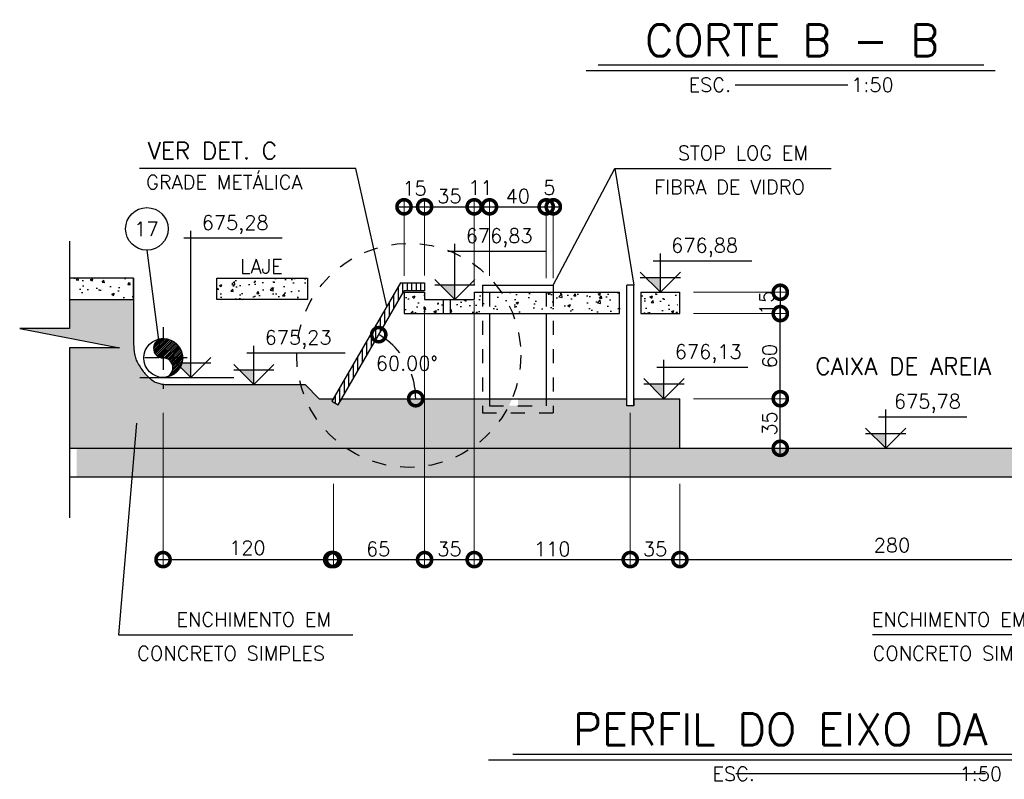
# Model space of a CAD drawing. Header units: millimetres. Extents: x 197878 to 197999, y 8707048 to 8707095.
# Tile 21 of 36: x 197895.02 to 197901.96, y 8707063.93 to 8707069.28. Entities that reach past the tile are written whole.
import ezdxf
from ezdxf.enums import TextEntityAlignment as Align

# ---------------------------------------------------------------- set-up
doc = ezdxf.new("R2010")
doc.units = ezdxf.units.MM
doc.header["$LTSCALE"] = 0.1
doc.linetypes.add('DASHDOT', pattern=[1, 0.5, -0.25, 0, -0.25])
doc.linetypes.add('HIDDEN', pattern=[0.375, 0.25, -0.125])
doc.layers.get('Defpoints').update_dxf_attribs({"lineweight": 9})
for name, color, linetype in [('BAR-EIXOS', 7, 'DASHDOT'), ('BAR-PECAS', 2, 'Continuous'), ('CONCRETO', 3, 'Continuous'), ('DIM', 7, 'Continuous'), ('ELEVAÇÃO', 2, 'Continuous'), ('ESTRUTURA', 5, 'Continuous'), ('GRADE', 9, 'Continuous'), ('HACH', 7, 'Continuous'), ('LAYER5', 5, 'Continuous'), ('LFINA', 3, 'Continuous'), ('LIMHATRA', 2, 'HIDDEN'), ('LMEDIA', 4, 'Continuous'), ('RELAÇÀO', 2, 'Continuous'), ('TEXTO', 2, 'Continuous')]:
    doc.layers.add(name, color=color, linetype=linetype)
doc.styles.add('ROMAND', font='ROMANS.SHX', dxfattribs={"oblique": 15, "height": 800})
doc.styles.add('romans', font='romans.shx')
doc.dimstyles.get("Standard").update_dxf_attribs({"dimtxt": 0.1, "dimasz": 0.2, "dimexe": 0.05, "dimexo": 0.05, "dimgap": 0.025, "dimtad": 1, "dimtoh": 1, "dimdec": 0, "dimlfac": 100, "dimzin": 0, "dimdsep": 46, "dimtxsty": 'romans', "dimblk1": 'DOTSMALL', "dimblk2": 'DOTSMALL', "dimsah": 1, "dimcen": 0.3, "dimdle": 0.05, "dimclrd": 7, "dimclre": 7, "dimclrt": 2, "dimazin": 0, "dimtfac": 1, "dimtdec": 0, "dimtmove": 2, "dimatfit": 3, "dimldrblk": 'DOTSMALL', "dimfxl": 0, "dimtolj": 1, "dimtzin": 0, "dimlwe": 5, "dimarcsym": 0})
pattern_1 = [(50, (197791.51345, 8706996.65818), (0.18218467, -0.01593909), [0.01905, -0.20955]), (355, (197791.51345, 8706996.65818), (-0.03524283, 0.19105664), [0.01524, -0.16764]), (100.451, (197791.52863, 8706996.65685), (0.1469425, 0.17511669), [0.01619, -0.17809]), (46.1842, (197791.51345, 8706996.70898), (0.27107904, -0.04204233), [0.028575, -0.314325]), (96.6356, (197791.53604, 8706996.70547), (0.23740423, 0.24742556), [0.024285, -0.267135]), (351.184, (197791.51345, 8706996.70898), (0.2374046, 0.2474251), [0.02286, -0.25146]), (21, (197791.53885, 8706996.69628), (0.15161488, -0.10226552), [0.01905, -0.20955]), (326, (197791.53885, 8706996.69628), (0.06180203, 0.18418797), [0.01524, -0.16764]), (71.4514, (197791.55148, 8706996.68775), (0.2134165, 0.08192286), [0.01619, -0.17809]), (37.5, (197791.513447, 8706996.658176), (0.003088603, 0.08455504), [0, -0.165608, 0, -0.17018, 0, -0.168275]), (7.5, (197791.51345, 8706996.65818), (0.06681966, 0.100180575), [0, -0.097028, 0, -0.161798, 0, -0.064135]), (327.5, (197791.456805, 8706996.658176), (0.135590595, -0.005728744), [0, -0.0635, 0, -0.19812, 0, -0.26289]), (317.5, (197791.4314, 8706996.65818), (0.14812918, 0.02542649), [0, -0.08255, 0, -0.131572, 0, -0.18669])]
pattern_2 = [(127.5, (-523781.07927, -252236.7895), (-0.04894132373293, -0.00160003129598), [0, -0.038608, 0, -0.04318, 0, -0.041275]), (97.5, (-523781.07927, -252236.7895), (-0.07168251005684, 0.0449523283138), [0, -0.020828, 0, -0.034798, 0, -0.013335]), (57.5, (-523781.07927, -252236.820743), (-0.00014371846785, 0.07909923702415), [0, -0.0127, 0, -0.04572, 0, -0.05969]), (47.5, (-523781.07927, -252236.82074), (-0.0222929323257, 0.07635564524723), [0, -0.00635, 0, -0.029972, 0, -0.03429])]

# ---------------------------------------------------------------- blocks, each defined once
blk = doc.blocks.new('_DOTSMALL')
at = {"color": 0, "linetype": 'ByBlock', "const_width": 0.5}
blk.add_lwpolyline([(-0.0625, 0, 1), (0.0625, 0, 1)], format="xyb", close=True, dxfattribs=at)
blk = doc.blocks.new('*D139')
at = {"layer": 'Defpoints', "color": 0}
for p in [(197897.8764, 8707067.9648), (197897.7314, 8707067.4289), (197897.8764, 8707067.4307)]:
    blk.add_point(p, dxfattribs=at)
at = {"layer": 'DIM', "color": 7, "lineweight": -2}
blk.add_line((197897.6814, 8707067.9648), (197897.9264, 8707067.9648), dxfattribs=at)
at = {"layer": 'DIM', "color": 7, "lineweight": 5}
for p, q in [((197897.7314, 8707067.4789), (197897.7314, 8707068.0148)), ((197897.8764, 8707067.4807), (197897.8764, 8707068.0148))]:
    blk.add_line(p, q, dxfattribs=at)
at = {"layer": 'DIM', "color": 7, "lineweight": -2, "xscale": 0.2, "yscale": 0.2, "zscale": 0.2, "rotation": 180}
blk.add_blockref('_DOTSMALL', (197897.7314, 8707067.9648), dxfattribs=at)
at = {"layer": 'DIM', "color": 7, "lineweight": -2, "xscale": 0.2, "yscale": 0.2, "zscale": 0.2}
blk.add_blockref('_DOTSMALL', (197897.8764, 8707067.9648), dxfattribs=at)
at = {"layer": 'DIM', "color": 2, "insert": (197897.8054, 8707068.0953), "char_height": 0.1, "attachment_point": 5, "style": 'romans'}
blk.add_mtext('\\A1;15', dxfattribs=at)
blk = doc.blocks.new('*D140')
at = {"layer": 'Defpoints', "color": 0}
for p in [(197898.2261, 8707067.9648), (197897.8764, 8707067.4307), (197898.2261, 8707067.362)]:
    blk.add_point(p, dxfattribs=at)
at = {"layer": 'DIM', "color": 7, "lineweight": -2}
blk.add_line((197897.8264, 8707067.9648), (197898.2761, 8707067.9648), dxfattribs=at)
at = {"layer": 'DIM', "color": 7, "lineweight": 5}
blk.add_line((197898.2261, 8707067.412), (197898.2261, 8707068.0148), dxfattribs=at)
at = {"layer": 'DIM', "color": 7, "lineweight": -2, "xscale": 0.2, "yscale": 0.2, "zscale": 0.2, "rotation": 180}
blk.add_blockref('_DOTSMALL', (197897.8764, 8707067.9648), dxfattribs=at)
at = {"layer": 'DIM', "color": 7, "lineweight": -2, "xscale": 0.2, "yscale": 0.2, "zscale": 0.2}
blk.add_blockref('_DOTSMALL', (197898.2261, 8707067.9648), dxfattribs=at)
at = {"layer": 'DIM', "color": 2, "insert": (197898.0513, 8707068.0398), "char_height": 0.1, "attachment_point": 5, "style": 'romans'}
blk.add_mtext('\\A1;35', dxfattribs=at)
blk = doc.blocks.new('*D141')
at = {"layer": 'Defpoints', "color": 0}
for p in [(197898.3337, 8707067.9648), (197898.3337, 8707067.4291), (197898.2261, 8707067.362)]:
    blk.add_point(p, dxfattribs=at)
at = {"layer": 'DIM', "color": 7, "lineweight": -2}
blk.add_line((197898.1761, 8707067.9648), (197898.3837, 8707067.9648), dxfattribs=at)
at = {"layer": 'DIM', "color": 7, "lineweight": 5}
blk.add_line((197898.3337, 8707067.4791), (197898.3337, 8707068.0148), dxfattribs=at)
at = {"layer": 'DIM', "color": 7, "lineweight": -2, "xscale": 0.2, "yscale": 0.2, "zscale": 0.2, "rotation": 180}
blk.add_blockref('_DOTSMALL', (197898.2261, 8707067.9648), dxfattribs=at)
at = {"layer": 'DIM', "color": 7, "lineweight": -2, "xscale": 0.2, "yscale": 0.2, "zscale": 0.2}
blk.add_blockref('_DOTSMALL', (197898.3337, 8707067.9648), dxfattribs=at)
at = {"layer": 'DIM', "color": 2, "insert": (197898.2703, 8707068.0999), "char_height": 0.1, "attachment_point": 5, "style": 'romans'}
blk.add_mtext('\\A1;11', dxfattribs=at)
blk = doc.blocks.new('*D142')
at = {"layer": 'Defpoints', "color": 0}
for p in [(197898.7337, 8707067.9648), (197898.3337, 8707067.4291), (197898.7337, 8707067.412)]:
    blk.add_point(p, dxfattribs=at)
at = {"layer": 'DIM', "color": 7, "lineweight": -2}
blk.add_line((197898.2837, 8707067.9648), (197898.7837, 8707067.9648), dxfattribs=at)
at = {"layer": 'DIM', "color": 7, "lineweight": 5}
blk.add_line((197898.7337, 8707067.462), (197898.7337, 8707068.0148), dxfattribs=at)
at = {"layer": 'DIM', "color": 7, "lineweight": -2, "xscale": 0.2, "yscale": 0.2, "zscale": 0.2, "rotation": 180}
blk.add_blockref('_DOTSMALL', (197898.3337, 8707067.9648), dxfattribs=at)
at = {"layer": 'DIM', "color": 7, "lineweight": -2, "xscale": 0.2, "yscale": 0.2, "zscale": 0.2}
blk.add_blockref('_DOTSMALL', (197898.7337, 8707067.9648), dxfattribs=at)
at = {"layer": 'DIM', "color": 2, "insert": (197898.5337, 8707068.0398), "char_height": 0.1, "attachment_point": 5, "style": 'romans'}
blk.add_mtext('\\A1;40', dxfattribs=at)
blk = doc.blocks.new('*D143')
at = {"layer": 'Defpoints', "color": 0}
for p in [(197898.7837, 8707067.9648), (197898.7337, 8707067.412), (197898.7837, 8707067.412)]:
    blk.add_point(p, dxfattribs=at)
at = {"layer": 'DIM', "color": 7, "lineweight": -2}
blk.add_line((197898.6837, 8707067.9648), (197898.8337, 8707067.9648), dxfattribs=at)
at = {"layer": 'DIM', "color": 7, "lineweight": 5}
blk.add_line((197898.7837, 8707067.462), (197898.7837, 8707068.0148), dxfattribs=at)
at = {"layer": 'DIM', "color": 7, "lineweight": -2, "xscale": 0.2, "yscale": 0.2, "zscale": 0.2, "rotation": 180}
blk.add_blockref('_DOTSMALL', (197898.7337, 8707067.9648), dxfattribs=at)
at = {"layer": 'DIM', "color": 7, "lineweight": -2, "xscale": 0.2, "yscale": 0.2, "zscale": 0.2}
blk.add_blockref('_DOTSMALL', (197898.7837, 8707067.9648), dxfattribs=at)
at = {"layer": 'DIM', "color": 2, "insert": (197898.7558, 8707068.0999), "char_height": 0.1, "attachment_point": 5, "style": 'romans'}
blk.add_mtext('\\A1;5', dxfattribs=at)
blk = doc.blocks.new('*D144')
at = {"layer": 'Defpoints', "color": 0}
for p in [(197899.722, 8707066.612), (197900.3839, 8707066.612), (197899.9704, 8707066.262)]:
    blk.add_point(p, dxfattribs=at)
at = {"layer": 'DIM', "color": 7, "lineweight": -2}
blk.add_line((197900.3839, 8707066.212), (197900.3839, 8707066.662), dxfattribs=at)
at = {"layer": 'DIM', "color": 7, "lineweight": 5}
for p, q in [((197899.772, 8707066.612), (197900.4339, 8707066.612)), ((197900.0204, 8707066.262), (197900.4339, 8707066.262))]:
    blk.add_line(p, q, dxfattribs=at)
at = {"layer": 'DIM', "color": 7, "lineweight": -2, "xscale": 0.2, "yscale": 0.2, "zscale": 0.2}
for p, rotation in [((197900.3839, 8707066.612), 90), ((197900.3839, 8707066.262), 270)]:
    blk.add_blockref('_DOTSMALL', p, dxfattribs=dict(at, rotation=rotation))
at = {"layer": 'DIM', "color": 2, "insert": (197900.3089, 8707066.437), "char_height": 0.1, "attachment_point": 5, "rotation": 90, "style": 'romans'}
blk.add_mtext('\\A1;35', dxfattribs=at)
blk = doc.blocks.new('*D145')
at = {"layer": 'Defpoints', "color": 0}
for p in [(197900.0204, 8707067.212), (197900.3839, 8707067.212), (197899.9704, 8707066.612)]:
    blk.add_point(p, dxfattribs=at)
at = {"layer": 'DIM', "color": 7, "lineweight": 5}
blk.add_line((197900.0704, 8707067.212), (197900.4339, 8707067.212), dxfattribs=at)
at = {"layer": 'DIM', "color": 7, "lineweight": -2}
blk.add_line((197900.3839, 8707066.562), (197900.3839, 8707067.262), dxfattribs=at)
at = {"layer": 'DIM', "color": 7, "lineweight": -2, "xscale": 0.2, "yscale": 0.2, "zscale": 0.2}
for p, rotation in [((197900.3839, 8707067.212), 90), ((197900.3839, 8707066.612), 270)]:
    blk.add_blockref('_DOTSMALL', p, dxfattribs=dict(at, rotation=rotation))
at = {"layer": 'DIM', "color": 2, "insert": (197900.3089, 8707066.912), "char_height": 0.1, "attachment_point": 5, "rotation": 90, "style": 'romans'}
blk.add_mtext('\\A1;60', dxfattribs=at)
blk = doc.blocks.new('*D146')
at = {"layer": 'Defpoints', "color": 0}
for p in [(197899.722, 8707067.362), (197899.722, 8707067.212), (197900.3839, 8707067.212)]:
    blk.add_point(p, dxfattribs=at)
at = {"layer": 'DIM', "color": 7, "lineweight": -2}
blk.add_line((197900.3839, 8707067.412), (197900.3839, 8707067.162), dxfattribs=at)
at = {"layer": 'DIM', "color": 7, "lineweight": 5}
for p, q in [((197899.772, 8707067.362), (197900.4339, 8707067.362)), ((197899.772, 8707067.212), (197900.4339, 8707067.212))]:
    blk.add_line(p, q, dxfattribs=at)
at = {"layer": 'DIM', "color": 7, "lineweight": -2, "xscale": 0.2, "yscale": 0.2, "zscale": 0.2}
for p, rotation in [((197900.3839, 8707067.362), 90), ((197900.3839, 8707067.212), 270)]:
    blk.add_blockref('_DOTSMALL', p, dxfattribs=dict(at, rotation=rotation))
at = {"layer": 'DIM', "color": 2, "insert": (197900.2872, 8707067.287), "char_height": 0.1, "attachment_point": 5, "rotation": 90, "style": 'romans'}
blk.add_mtext('\\A1;15', dxfattribs=at)
blk = doc.blocks.new('*D147')
at = {"layer": 'Defpoints', "color": 0}
for p in [(197897.8764, 8707067.312), (197897.2215, 8707066.578), (197897.8764, 8707065.4774)]:
    blk.add_point(p, dxfattribs=at)
at = {"layer": 'DIM', "color": 7, "lineweight": 5}
blk.add_line((197897.8764, 8707067.262), (197897.8764, 8707065.4274), dxfattribs=at)
at = {"layer": 'DIM', "color": 7, "lineweight": -2}
blk.add_line((197897.1715, 8707065.4774), (197897.9264, 8707065.4774), dxfattribs=at)
at = {"layer": 'DIM', "color": 7, "lineweight": -2, "xscale": 0.2, "yscale": 0.2, "zscale": 0.2, "rotation": 180}
blk.add_blockref('_DOTSMALL', (197897.2215, 8707065.4774), dxfattribs=at)
at = {"layer": 'DIM', "color": 7, "lineweight": -2, "xscale": 0.2, "yscale": 0.2, "zscale": 0.2}
blk.add_blockref('_DOTSMALL', (197897.8764, 8707065.4774), dxfattribs=at)
at = {"layer": 'DIM', "color": 2, "insert": (197897.5489, 8707065.5524), "char_height": 0.1, "attachment_point": 5, "style": 'romans'}
blk.add_mtext('\\A1;65', dxfattribs=at)
blk = doc.blocks.new('*D148')
at = {"layer": 'Defpoints', "color": 0}
for p in [(197898.2261, 8707067.353), (197897.8764, 8707067.328), (197898.2261, 8707065.4774)]:
    blk.add_point(p, dxfattribs=at)
at = {"layer": 'DIM', "color": 7, "lineweight": 5}
blk.add_line((197898.2261, 8707067.303), (197898.2261, 8707065.4274), dxfattribs=at)
at = {"layer": 'DIM', "color": 7, "lineweight": -2}
blk.add_line((197897.8264, 8707065.4774), (197898.2761, 8707065.4774), dxfattribs=at)
at = {"layer": 'DIM', "color": 7, "lineweight": -2, "xscale": 0.2, "yscale": 0.2, "zscale": 0.2, "rotation": 180}
blk.add_blockref('_DOTSMALL', (197897.8764, 8707065.4774), dxfattribs=at)
at = {"layer": 'DIM', "color": 7, "lineweight": -2, "xscale": 0.2, "yscale": 0.2, "zscale": 0.2}
blk.add_blockref('_DOTSMALL', (197898.2261, 8707065.4774), dxfattribs=at)
at = {"layer": 'DIM', "color": 2, "insert": (197898.0513, 8707065.5524), "char_height": 0.1, "attachment_point": 5, "style": 'romans'}
blk.add_mtext('\\A1;35', dxfattribs=at)
blk = doc.blocks.new('*D149')
at = {"layer": 'Defpoints', "color": 0}
for p in [(197898.2261, 8707067.303), (197899.3261, 8707066.562), (197899.3261, 8707065.4774)]:
    blk.add_point(p, dxfattribs=at)
at = {"layer": 'DIM', "color": 7, "lineweight": 5}
blk.add_line((197899.3261, 8707066.512), (197899.3261, 8707065.4274), dxfattribs=at)
at = {"layer": 'DIM', "color": 7, "lineweight": -2}
blk.add_line((197898.1761, 8707065.4774), (197899.3761, 8707065.4774), dxfattribs=at)
at = {"layer": 'DIM', "color": 7, "lineweight": -2, "xscale": 0.2, "yscale": 0.2, "zscale": 0.2, "rotation": 180}
blk.add_blockref('_DOTSMALL', (197898.2261, 8707065.4774), dxfattribs=at)
at = {"layer": 'DIM', "color": 7, "lineweight": -2, "xscale": 0.2, "yscale": 0.2, "zscale": 0.2}
blk.add_blockref('_DOTSMALL', (197899.3261, 8707065.4774), dxfattribs=at)
at = {"layer": 'DIM', "color": 2, "insert": (197898.7761, 8707065.5524), "char_height": 0.1, "attachment_point": 5, "style": 'romans'}
blk.add_mtext('\\A1;110', dxfattribs=at)
blk = doc.blocks.new('*D150')
at = {"layer": 'Defpoints', "color": 0}
for p in [(197899.3261, 8707066.562), (197899.6761, 8707066.062), (197899.6761, 8707065.4774)]:
    blk.add_point(p, dxfattribs=at)
at = {"layer": 'DIM', "color": 7, "lineweight": 5}
blk.add_line((197899.6761, 8707066.012), (197899.6761, 8707065.4274), dxfattribs=at)
at = {"layer": 'DIM', "color": 7, "lineweight": -2}
blk.add_line((197899.2761, 8707065.4774), (197899.7261, 8707065.4774), dxfattribs=at)
at = {"layer": 'DIM', "color": 7, "lineweight": -2, "xscale": 0.2, "yscale": 0.2, "zscale": 0.2, "rotation": 180}
blk.add_blockref('_DOTSMALL', (197899.3261, 8707065.4774), dxfattribs=at)
at = {"layer": 'DIM', "color": 7, "lineweight": -2, "xscale": 0.2, "yscale": 0.2, "zscale": 0.2}
blk.add_blockref('_DOTSMALL', (197899.6761, 8707065.4774), dxfattribs=at)
at = {"layer": 'DIM', "color": 2, "insert": (197899.5011, 8707065.5524), "char_height": 0.1, "attachment_point": 5, "style": 'romans'}
blk.add_mtext('\\A1;35', dxfattribs=at)
blk = doc.blocks.new('*D152')
at = {"layer": 'Defpoints', "color": 0}
for p in [(197896.0327, 8707066.562), (197897.234, 8707066.062), (197897.234, 8707065.4774)]:
    blk.add_point(p, dxfattribs=at)
at = {"layer": 'DIM', "color": 7, "lineweight": 5}
for p, q in [((197896.0327, 8707066.512), (197896.0327, 8707065.4274)), ((197897.234, 8707066.012), (197897.234, 8707065.4274))]:
    blk.add_line(p, q, dxfattribs=at)
at = {"layer": 'DIM', "color": 7, "lineweight": -2}
blk.add_line((197895.9827, 8707065.4774), (197897.284, 8707065.4774), dxfattribs=at)
at = {"layer": 'DIM', "color": 7, "lineweight": -2, "xscale": 0.2, "yscale": 0.2, "zscale": 0.2, "rotation": 180}
blk.add_blockref('_DOTSMALL', (197896.0327, 8707065.4774), dxfattribs=at)
at = {"layer": 'DIM', "color": 7, "lineweight": -2, "xscale": 0.2, "yscale": 0.2, "zscale": 0.2}
blk.add_blockref('_DOTSMALL', (197897.234, 8707065.4774), dxfattribs=at)
at = {"layer": 'DIM', "color": 2, "insert": (197896.627, 8707065.5601), "char_height": 0.1, "attachment_point": 5, "style": 'romans'}
blk.add_mtext('\\A1;120', dxfattribs=at)
blk = doc.blocks.new('*D159')
at = {"layer": 'Defpoints', "color": 0}
for p in [(197897.7314, 8707067.372), (197897.6919, 8707066.947), (197897.2927, 8707066.612), (197899.3011, 8707066.612), (197897.2676, 8707066.5687)]:
    blk.add_point(p, dxfattribs=at)
at = {"layer": 'DIM', "color": 7, "lineweight": -2}
for start, end in [(38.40739, 60), (360, 19.48013)]:
    blk.add_arc((197897.2926, 8707066.612), 0.5213, start, end, dxfattribs=at)
at = {"layer": 'DIM', "color": 7, "lineweight": -2, "xscale": 0.2, "yscale": 0.2, "zscale": 0.2}
for p, rotation in [((197897.5532, 8707067.0634), 150.0000000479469), ((197897.8138, 8707066.612), 269.999999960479)]:
    blk.add_blockref('_DOTSMALL', p, dxfattribs=dict(at, rotation=rotation))
at = {"layer": 'DIM', "color": 2, "insert": (197897.7506, 8707066.8608), "char_height": 0.1, "attachment_point": 5, "style": 'romans'}
blk.add_mtext('\\A1;60.00°', dxfattribs=at)
blk = doc.blocks.new('*D153')
at = {"layer": 'Defpoints', "color": 0}
for p in [(197899.6761, 8707066.262), (197902.4761, 8707066.062), (197902.4761, 8707065.4774)]:
    blk.add_point(p, dxfattribs=at)
at = {"layer": 'DIM', "color": 7, "lineweight": 5}
blk.add_line((197902.4761, 8707066.012), (197902.4761, 8707065.4274), dxfattribs=at)
at = {"layer": 'DIM', "color": 7, "lineweight": -2}
blk.add_line((197899.6261, 8707065.4774), (197902.5261, 8707065.4774), dxfattribs=at)
at = {"layer": 'DIM', "color": 7, "lineweight": -2, "xscale": 0.2, "yscale": 0.2, "zscale": 0.2, "rotation": 180}
blk.add_blockref('_DOTSMALL', (197899.6761, 8707065.4774), dxfattribs=at)
at = {"layer": 'DIM', "color": 7, "lineweight": -2, "xscale": 0.2, "yscale": 0.2, "zscale": 0.2}
blk.add_blockref('_DOTSMALL', (197902.4761, 8707065.4774), dxfattribs=at)
at = {"layer": 'DIM', "color": 2, "insert": (197901.1711, 8707065.5788), "char_height": 0.1, "attachment_point": 5, "style": 'romans'}
blk.add_mtext('\\A1;280', dxfattribs=at)

msp = doc.modelspace()

# ---------------------------------------------------------------- hatches: boundary and pattern name
at = {"layer": 'BAR-PECAS'}
h = msp.add_hatch(dxfattribs=at)
h.set_pattern_fill('ANSI31', color=9, scale=0.002796, angle=180, style=0)
h.set_pattern_definition([(225, (198385.8718995, 8707344.520258), (0.00627701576, -0.00627701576), [])])
h.paths.add_polyline_path([(197896.03396, 8707066.7619, 0.4142136), (197896.17096, 8707066.8989), (197896.03396, 8707066.8989, -1.0000008)])
h.paths.add_polyline_path([(197896.03396, 8707066.8989), (197896.17096, 8707066.8989, 0.4142136), (197896.03396, 8707067.0359)])
h.paths.add_polyline_path([(197896.03396, 8707066.8989), (197896.03396, 8707067.0359, 1)])
at = {"layer": 'CONCRETO', "linetype": 'Continuous'}
h = msp.add_hatch(dxfattribs=at)
h.set_pattern_fill('AR-CONC', color=256, scale=0.001, style=0)
h.set_pattern_definition([(50, (197791.43242, 8706996.65818), (0.18218467, -0.01593909), [0.01905, -0.20955]), (355, (197791.43242, 8706996.65818), (-0.03524283, 0.19105664), [0.01524, -0.16764]), (100.451, (197791.4476, 8706996.65685), (0.1469425, 0.1751167), [0.01619, -0.17809]), (46.1842, (197791.43242, 8706996.70898), (0.27107904, -0.04204233), [0.028575, -0.314325]), (96.6356, (197791.455, 8706996.70547), (0.23740423, 0.24742556), [0.024285, -0.267135]), (351.184, (197791.43242, 8706996.70898), (0.2374046, 0.2474251), [0.02286, -0.25146]), (21, (197791.45782, 8706996.69628), (0.15161488, -0.10226552), [0.01905, -0.20955]), (326, (197791.45782, 8706996.69628), (0.06180203, 0.18418797), [0.01524, -0.16764]), (71.4514, (197791.47045, 8706996.68775), (0.2134165, 0.08192286), [0.01619, -0.17809]), (37.5, (197791.432415, 8706996.658176), (0.003088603, 0.08455504), [0, -0.165608, 0, -0.17018, 0, -0.168275]), (7.5, (197791.432415, 8706996.65818), (0.06681966, 0.100180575), [0, -0.097028, 0, -0.161798, 0, -0.064135]), (327.5, (197791.37577, 8706996.658176), (0.135590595, -0.005728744), [0, -0.0635, 0, -0.19812, 0, -0.26289]), (317.5, (197791.35037, 8706996.65818), (0.14812918, 0.02542649), [0, -0.08255, 0, -0.131572, 0, -0.18669])])
h.paths.add_polyline_path([(197895.37353, 8707067.46195), (197895.82445, 8707067.46195), (197895.82445, 8707067.31195), (197895.37353, 8707067.31195)])
h = msp.add_hatch(dxfattribs=at)
h.set_pattern_fill('AR-CONC', color=256, scale=0.001, style=0)
h.set_pattern_definition([(50, (197791.61217, 8706996.65818), (0.18218467, -0.01593909), [0.01905, -0.20955]), (355, (197791.61217, 8706996.65818), (-0.03524283, 0.19105664), [0.01524, -0.16764]), (100.451, (197791.62735, 8706996.65685), (0.1469425, 0.1751167), [0.01619, -0.17809]), (46.1842, (197791.61217, 8706996.70898), (0.27107904, -0.04204233), [0.028575, -0.314325]), (96.6356, (197791.63476, 8706996.70547), (0.23740423, 0.24742556), [0.024285, -0.267135]), (351.184, (197791.61217, 8706996.70898), (0.2374046, 0.2474251), [0.02286, -0.25146]), (21, (197791.63757, 8706996.69628), (0.15161488, -0.10226552), [0.01905, -0.20955]), (326, (197791.63757, 8706996.69628), (0.06180203, 0.18418797), [0.01524, -0.16764]), (71.4514, (197791.6502, 8706996.68775), (0.2134165, 0.08192286), [0.01619, -0.17809]), (37.5, (197791.612167, 8706996.658176), (0.003088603, 0.08455504), [0, -0.165608, 0, -0.17018, 0, -0.168275]), (7.5, (197791.61217, 8706996.65818), (0.06681966, 0.100180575), [0, -0.097028, 0, -0.161798, 0, -0.064135]), (327.5, (197791.555525, 8706996.658176), (0.135590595, -0.005728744), [0, -0.0635, 0, -0.19812, 0, -0.26289]), (317.5, (197791.53012, 8706996.65818), (0.14812918, 0.02542649), [0, -0.08255, 0, -0.131572, 0, -0.18669])])
h.paths.add_polyline_path([(197896.41243, 8707067.46195), (197897.05206, 8707067.46195), (197897.05206, 8707067.31195), (197896.41243, 8707067.31195)])
h = msp.add_hatch(dxfattribs=at)
h.set_pattern_fill('AR-CONC', color=256, scale=0.001, style=0)
h.set_pattern_definition(pattern_1)
h.paths.add_polyline_path([(197898.00752, 8707067.21195), (197898.00752, 8707067.31195), (197897.87639, 8707067.31195), (197897.87639, 8707067.36195), (197897.73136, 8707067.36195), (197897.73136, 8707067.21195)])
h = msp.add_hatch(dxfattribs=at)
h.set_pattern_fill('AR-CONC', color=256, scale=0.001, style=0)
h.set_pattern_definition(pattern_1)
edge = h.paths.add_edge_path()
edge.add_line((197898.05752, 8707067.31195), (197898.05752, 8707067.21195))
edge.add_line((197898.05752, 8707067.31195), (197898.22614, 8707067.31195))
edge.add_line((197898.22614, 8707067.36195), (197899.25114, 8707067.36195))
edge.add_line((197899.25114, 8707067.21195), (197899.25114, 8707067.36195))
edge.add_line((197898.05752, 8707067.21195), (197899.25114, 8707067.21195))
h = msp.add_hatch(dxfattribs=at)
h.set_pattern_fill('AR-CONC', color=256, scale=0.001, style=0)
h.set_pattern_definition(pattern_1)
h.paths.add_polyline_path([(197899.65871, 8707067.21195), (197899.65871, 8707067.36195), (197899.40871, 8707067.36195), (197899.40871, 8707067.21195)])
at = {"layer": 'CONCRETO'}
h = msp.add_hatch(dxfattribs=at)
h.set_pattern_fill('AR-CONC', color=256, scale=0.001, style=0)
h.set_pattern_definition([(50, (-577263.51704, -186155.82353), (0.182184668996, -0.015939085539), [0.01905, -0.20955]), (355, (-577263.51704, -186155.82353), (-0.0352428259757, 0.191056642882), [0.01524, -0.16764]), (100.451, (-577263.50185, -186155.82486), (0.146942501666, 0.1751166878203), [0.01619, -0.17809]), (46.1842, (-577263.51704, -186155.77273), (0.271079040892, -0.042042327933), [0.028575, -0.314325]), (96.6356, (-577263.49445, -186155.77623), (0.237404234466, 0.24742555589), [0.024285, -0.267135]), (351.184, (-577263.51704, -186155.77273), (0.237404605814, 0.247425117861), [0.02286, -0.25146]), (21, (-577263.49164, -186155.78543), (0.1516148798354, -0.1022655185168), [0.01905, -0.20955]), (326, (-577263.49164, -186155.78543), (0.0618020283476, 0.1841879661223), [0.01524, -0.16764]), (71.4514, (-577263.479, -186155.79395), (0.21341649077, 0.081922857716), [0.01619, -0.17809]), (37.5, (-577263.517036, -186155.82353), (0.0030886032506, 0.08455503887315), [0, -0.165608, 0, -0.17018, 0, -0.168275]), (7.5, (-577263.51704, -186155.82353), (0.0668196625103, 0.1001805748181), [0, -0.097028, 0, -0.161798, 0, -0.064135]), (327.5, (-577263.57368, -186155.82353), (0.13559059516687, -0.00572874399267), [0, -0.0635, 0, -0.19812, 0, -0.26289]), (317.5, (-577263.59908, -186155.82353), (0.148129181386, 0.0254264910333), [0, -0.08255, 0, -0.131572, 0, -0.18669])])
h.paths.add_polyline_path([(197906.21542, 8707066.26195), (197904.22614, 8707066.26195), (197904.22614, 8707066.21195), (197904.19614, 8707066.21195), (197904.19614, 8707066.26195), (197902.93166, 8707066.26195), (197902.89382, 8707066.06195), (197906.21542, 8707066.06195)])
h.paths.add_polyline_path([(197902.93166, 8707066.26195), (197898.35511, 8707066.26195, -0.3046025), (197897.47445, 8707066.26195), (197895.88211, 8707066.26195), (197895.86522, 8707066.06195), (197902.89382, 8707066.06195)])
h.paths.add_polyline_path([(197898.35511, 8707066.26195), (197897.47445, 8707066.26195, 0.3046025)], flags=17)
h.paths.add_polyline_path([(197895.88211, 8707066.26195), (197895.42481, 8707066.26195), (197895.42481, 8707066.06195), (197895.86522, 8707066.06195)])
at = {"layer": 'ELEVAÇÃO'}
for points in [[(197898.08986, 8707067.41335), (197897.98844, 8707067.41335), (197898.08986, 8707067.31193)], [(197899.53864, 8707067.46337), (197899.43722, 8707067.46337), (197899.53864, 8707067.36195)], [(197896.22906, 8707066.86332), (197896.12764, 8707066.86332), (197896.22906, 8707066.7619)], [(197896.67255, 8707066.81337), (197896.57113, 8707066.81337), (197896.67255, 8707066.71195)], [(197899.5639, 8707066.71337), (197899.46248, 8707066.71337), (197899.5639, 8707066.61195)], [(197901.1268, 8707066.36337), (197901.02538, 8707066.36337), (197901.1268, 8707066.26195)]]:
    msp.add_hatch(color=256, dxfattribs=at).paths.add_polyline_path(points)
at = {"layer": 'HACH'}
h = msp.add_hatch(dxfattribs=at)
h.set_pattern_fill('ANSI31', color=256, scale=0.01, angle=45, style=0)
h.set_pattern_definition([(90, (-577263.667036, -186155.82353), (-0.03175, 3e-18), [])])
h.paths.add_polyline_path([(197897.73136, 8707067.37195), (197897.87639, 8707067.37195), (197897.87639, 8707067.4291), (197897.70707, 8707067.4291), (197897.22361, 8707066.59408), (197897.2676, 8707066.56869)])
h = msp.add_hatch(dxfattribs=at)
h.set_pattern_fill('AR-SAND', color=3, scale=0.001, angle=90, style=0)
h.set_pattern_definition(pattern_2)
edge = h.paths.add_edge_path()
edge.add_line((197896.21243, 8707066.71195), (197897.03396, 8707066.71195))
edge.add_line((197897.03396, 8707066.71195), (197897.13396, 8707066.61195))
edge.add_line((197897.13396, 8707066.61195), (197897.13396, 8707066.26195))
edge.add_line((197897.13396, 8707066.26195), (197895.37353, 8707066.26195))
edge.add_line((197895.37353, 8707066.26195), (197895.37353, 8707066.97121))
edge.add_line((197895.37353, 8707066.97121), (197895.72499, 8707066.97121))
edge.add_line((197895.72499, 8707066.97121), (197895.02208, 8707067.10759))
edge.add_line((197895.02208, 8707067.10759), (197895.37353, 8707067.10759))
edge.add_line((197895.37353, 8707067.10759), (197895.37353, 8707067.31195))
edge.add_line((197895.37353, 8707067.31195), (197895.82445, 8707067.31195))
edge.add_spline(control_points=[(197895.82445, 8707067.31195), (197895.82435, 8707067.26567), (197895.82415, 8707067.17994), (197895.82525, 8707067.07514), (197895.82298, 8707066.99256), (197895.83005, 8707066.93855), (197895.83902, 8707066.88889), (197895.85958, 8707066.85403), (197895.88144, 8707066.81993), (197895.90364, 8707066.78728), (197895.9331, 8707066.76309), (197895.96038, 8707066.7367), (197895.99251, 8707066.72286), (197896.02738, 8707066.71333), (197896.07565, 8707066.71021), (197896.13352, 8707066.71274), (197896.18246, 8707066.71285), (197896.20736, 8707066.7121), (197896.21243, 8707066.71195)], knot_values=[0, 0, 0, 0, 0.1388165, 0.2571791, 0.3145927, 0.3861162, 0.4205567, 0.4647506, 0.5057377, 0.5427742, 0.582153, 0.6196278, 0.6556939, 0.685496, 0.7279063, 0.7999067, 0.8594215, 0.8746342, 0.8746342, 0.8746342, 0.8746342], degree=3, periodic=0)
h = msp.add_hatch(dxfattribs=at)
h.set_pattern_fill('AR-SAND', color=3, scale=0.001, angle=90, style=0)
h.set_pattern_definition(pattern_2)
h.paths.add_polyline_path([(197899.67614, 8707066.61195), (197899.35114, 8707066.61195), (197899.35114, 8707066.56195), (197899.30114, 8707066.56195), (197899.30114, 8707066.61195), (197898.78371, 8707066.61195), (197898.78371, 8707066.51195), (197898.44246, 8707066.51195, -0.1104421), (197898.20511, 8707066.26195), (197899.67614, 8707066.26195)])
h.paths.add_polyline_path([(197898.78371, 8707066.61195), (197898.73371, 8707066.61195), (197898.73371, 8707066.56195), (197898.46999, 8707066.56195, -0.0180721), (197898.44246, 8707066.51195), (197898.78371, 8707066.51195)])
h.paths.add_polyline_path([(197898.73371, 8707066.61195), (197898.53371, 8707066.61195), (197898.53371, 8707066.56195), (197898.73371, 8707066.56195)], flags=17)
h.paths.add_polyline_path([(197898.49306, 8707066.61195), (197898.33371, 8707066.61195), (197898.33371, 8707066.56195), (197898.46999, 8707066.56195, 0.0174346)])
h.paths.add_polyline_path([(197898.46999, 8707066.56195), (197898.33371, 8707066.56195), (197898.33371, 8707066.61195), (197898.28371, 8707066.61195), (197898.28371, 8707066.51195), (197898.44246, 8707066.51195, 0.0180721)])
h.paths.add_polyline_path([(197898.44246, 8707066.51195), (197898.28371, 8707066.51195), (197898.28371, 8707066.61195), (197897.29266, 8707066.61195), (197897.26766, 8707066.56865), (197897.22361, 8707066.59408), (197897.23396, 8707066.61195), (197897.13396, 8707066.61195), (197897.13396, 8707066.44236, 0.0836225), (197897.32445, 8707066.26195), (197898.20511, 8707066.26195, 0.1104421)])
h.paths.add_polyline_path([(197897.13396, 8707066.44236), (197897.13396, 8707066.26195), (197897.32445, 8707066.26195, -0.0836225)], flags=16)

# ---------------------------------------------------------------- linework, layer by layer
at = {"layer": 'BAR-EIXOS'}
for p, q in [((197896.03396, 8707067.11653), (197896.03396, 8707066.68126)), ((197896.20371, 8707066.8989), (197895.81632, 8707066.8989))]:
    msp.add_line(p, q, dxfattribs=at)
at = {"layer": 'BAR-PECAS', "color": 7}
for p, q in [((197895.37353, 8707067.72153), (197895.37353, 8707067.10759)), ((197895.37353, 8707067.10759), (197895.02208, 8707067.10759)), ((197895.02208, 8707067.10759), (197895.72499, 8707066.97121)), ((197895.72499, 8707066.97121), (197895.37353, 8707066.97121)), ((197895.37353, 8707066.97121), (197895.37353, 8707065.77098))]:
    msp.add_line(p, q, dxfattribs=at)
at = {"layer": 'BAR-PECAS'}
msp.add_circle((197896.03396, 8707066.8989), 0.137, dxfattribs=at)
for centre, start, end in [((197896.03396, 8707066.9674), 90, 270), ((197896.03396, 8707066.8304), 270, 90)]:
    msp.add_arc(centre, 0.0685, start, end, dxfattribs=at)
at = {"layer": 'Defpoints', "color": 0, "linetype": 'ByBlock'}
for p in [(197897.73136, 8707067.3791), (197897.73136, 8707067.37195), (197897.87639, 8707067.3791), (197897.87639, 8707067.3791), (197896.63121, 8707066.56195), (197899.65871, 8707066.56195), (197899.65871, 8707066.56195)]:
    msp.add_point(p, dxfattribs=at)
at = {"layer": 'ELEVAÇÃO', "color": 3, "linetype": 'Continuous'}
for p, q in [((197896.22906, 8707066.7619), (197896.22906, 8707067.79511)), ((197896.17906, 8707067.74511), (197896.87251, 8707067.74511)), ((197898.08986, 8707067.31193), (197898.08986, 8707067.70284)), ((197898.03986, 8707067.65284), (197898.73331, 8707067.65284)), ((197899.53864, 8707067.36195), (197899.53864, 8707067.63512)), ((197899.48864, 8707067.58512), (197900.18209, 8707067.58512)), ((197899.53864, 8707067.36195), (197899.39722, 8707067.50337)), ((197899.53864, 8707067.36195), (197899.68006, 8707067.50337)), ((197898.08986, 8707067.31193), (197897.94844, 8707067.45335)), ((197898.23128, 8707067.41335), (197897.94844, 8707067.41335)), ((197898.08986, 8707067.31193), (197898.23128, 8707067.45335)), ((197899.68006, 8707067.46337), (197899.39722, 8707067.46337)), ((197896.62255, 8707066.93512), (197897.316, 8707066.93512)), ((197896.67255, 8707066.71195), (197896.67255, 8707066.98512)), ((197896.22906, 8707066.7619), (197896.08764, 8707066.90332)), ((197896.37048, 8707066.86332), (197896.08764, 8707066.86332)), ((197896.22906, 8707066.7619), (197896.37048, 8707066.90332)), ((197896.67255, 8707066.71195), (197896.53113, 8707066.85337)), ((197896.67255, 8707066.71195), (197896.81397, 8707066.85337)), ((197899.5639, 8707066.61195), (197899.5639, 8707066.88512)), ((197896.81397, 8707066.81337), (197896.53113, 8707066.81337)), ((197899.5139, 8707066.83512), (197900.15478, 8707066.83512)), ((197899.5639, 8707066.61195), (197899.42248, 8707066.75337)), ((197899.70532, 8707066.71337), (197899.42248, 8707066.71337)), ((197899.5639, 8707066.61195), (197899.70532, 8707066.75337)), ((197901.1268, 8707066.26195), (197901.1268, 8707066.53512)), ((197901.0768, 8707066.48512), (197901.69963, 8707066.48512)), ((197901.1268, 8707066.26195), (197900.98538, 8707066.40337)), ((197901.26823, 8707066.36337), (197900.98538, 8707066.36337)), ((197901.1268, 8707066.26195), (197901.26823, 8707066.40337))]:
    msp.add_line(p, q, dxfattribs=at)
at = {"layer": 'ELEVAÇÃO', "color": 7, "linetype": 'Continuous'}
msp.add_line((197895.87001, 8707066.7619), (197896.5319, 8707066.7619), dxfattribs=at)
at = {"layer": 'ESTRUTURA'}
for p, q in [((197895.82445, 8707067.46195), (197895.37353, 8707067.46195)), ((197895.82445, 8707067.31195), (197895.82445, 8707067.46195)), ((197895.82445, 8707067.46195), (197895.82445, 8707067.31195)), ((197897.73136, 8707067.36195), (197897.87639, 8707067.36195)), ((197898.22614, 8707067.36195), (197899.25114, 8707067.36195)), ((197898.22614, 8707067.36195), (197898.22614, 8707067.31195)), ((197899.25114, 8707067.21195), (197899.25114, 8707067.36195)), ((197899.40114, 8707067.36195), (197899.40114, 8707067.21195)), ((197899.40114, 8707067.36195), (197899.67614, 8707067.36195)), ((197899.67614, 8707067.21195), (197899.67614, 8707067.36195)), ((197895.37353, 8707067.31195), (197895.82445, 8707067.31195)), ((197897.87639, 8707067.31195), (197898.00752, 8707067.31195)), ((197898.00752, 8707067.31195), (197898.00752, 8707067.21195)), ((197898.05752, 8707067.31195), (197898.05752, 8707067.21195)), ((197898.05752, 8707067.31195), (197898.22614, 8707067.31195)), ((197897.73136, 8707067.21195), (197898.00752, 8707067.21195)), ((197898.05752, 8707067.21195), (197899.25114, 8707067.21195)), ((197899.40114, 8707067.21195), (197899.67614, 8707067.21195)), ((197895.37353, 8707066.26195), (197904.19614, 8707066.26195)), ((197895.37353, 8707066.06195), (197906.19542, 8707066.06195))]:
    msp.add_line(p, q, dxfattribs=at)
at = {"layer": 'ESTRUTURA', "color": 9}
for p, q in [((197898.00752, 8707067.31195), (197898.05752, 8707067.31195)), ((197898.00752, 8707067.21195), (197898.05752, 8707067.21195))]:
    msp.add_line(p, q, dxfattribs=at)
at = {"layer": 'ESTRUTURA'}
msp.add_lwpolyline([(197896.41243, 8707067.46195), (197897.05206, 8707067.46195), (197897.05206, 8707067.31195), (197896.41243, 8707067.31195)], close=True, dxfattribs=at)
at = {"layer": 'GRADE', "color": 50}
for p, q in [((197897.70707, 8707067.4291), (197897.22361, 8707066.59408)), ((197897.2676, 8707066.56869), (197897.73136, 8707067.37195)), ((197897.87639, 8707067.37195), (197897.73136, 8707067.37195))]:
    msp.add_line(p, q, dxfattribs=at)
msp.add_lwpolyline([(197897.70707, 8707067.4291), (197897.87639, 8707067.4291), (197897.87639, 8707067.37195)], dxfattribs=at)
at = {"layer": 'LAYER5'}
for p, q in [((197897.73136, 8707067.36195), (197897.73136, 8707067.21195)), ((197897.87639, 8707067.36195), (197897.87639, 8707067.31195))]:
    msp.add_line(p, q, dxfattribs=at)
at = {"layer": 'LFINA', "color": 2, "ltscale": 10}
for p, q in [((197898.28371, 8707067.41195), (197898.28371, 8707067.36195)), ((197898.28371, 8707067.41195), (197898.78371, 8707067.41195)), ((197898.78371, 8707067.41195), (197898.78371, 8707067.36195)), ((197899.35114, 8707067.41195), (197899.30114, 8707067.41195)), ((197899.30114, 8707066.56195), (197899.30114, 8707067.41195)), ((197899.35114, 8707066.56195), (197899.35114, 8707067.41195)), ((197898.33371, 8707067.21195), (197898.33371, 8707066.56195)), ((197898.73371, 8707067.21195), (197898.73371, 8707066.56195))]:
    msp.add_line(p, q, dxfattribs=at)
at = {"layer": 'LIMHATRA', "color": 3, "ltscale": 3}
for p, q in [((197898.28371, 8707067.36195), (197898.28371, 8707066.51195)), ((197898.33371, 8707067.36195), (197898.33371, 8707067.21195)), ((197898.73371, 8707067.36195), (197898.73371, 8707067.21195)), ((197898.78371, 8707067.36195), (197898.78371, 8707066.51195)), ((197898.28371, 8707066.51195), (197898.78371, 8707066.51195)), ((197898.33371, 8707066.56195), (197898.73371, 8707066.56195))]:
    msp.add_line(p, q, dxfattribs=at)
at = {"layer": 'LMEDIA'}
for p, q in [((197896.21243, 8707066.71195), (197897.03396, 8707066.71195)), ((197897.13396, 8707066.61195), (197897.03396, 8707066.71195)), ((197897.13396, 8707066.61195), (197897.23396, 8707066.61195)), ((197897.23396, 8707066.61195), (197897.22361, 8707066.59408)), ((197897.22361, 8707066.59408), (197897.26766, 8707066.56865)), ((197897.26766, 8707066.56865), (197897.29266, 8707066.61195)), ((197897.29266, 8707066.61195), (197899.30114, 8707066.61195)), ((197899.35114, 8707066.61195), (197899.67614, 8707066.61195)), ((197899.67614, 8707066.26195), (197899.67614, 8707066.61195))]:
    msp.add_line(p, q, dxfattribs=at)
msp.add_lwpolyline([(197899.35114, 8707066.61195), (197899.35114, 8707066.56195), (197899.30114, 8707066.56195), (197899.30114, 8707066.61195)], dxfattribs=at)
at = {"layer": 'LMEDIA', "linetype": 'HIDDEN', "ltscale": 4}
msp.add_circle((197897.76478, 8707066.91768), 0.78985, dxfattribs=at)
at = {"layer": 'LMEDIA'}
msp.add_spline([(197895.82445, 8707067.31195), (197895.82445, 8707067.17314), (197895.82445, 8707067.05477), (197895.82445, 8707066.99736), (197895.83245, 8707066.92629), (197895.84013, 8707066.89271), (197895.86029, 8707066.85338), (197895.88237, 8707066.81885), (197895.90445, 8707066.78911), (197895.93324, 8707066.76226), (197895.96204, 8707066.73827), (197895.99468, 8707066.72293), (197896.02348, 8707066.71525), (197896.06571, 8707066.71142), (197896.13771, 8707066.71238), (197896.19722, 8707066.71238), (197896.21243, 8707066.71195)], degree=3, dxfattribs=at)
at = {"layer": 'RELAÇÀO', "color": 3}
for p, q in [((197899.21776, 8707068.23584), (197899.35114, 8707067.41195)), ((197895.91906, 8707067.65879), (197896.00854, 8707066.96987))]:
    msp.add_line(p, q, dxfattribs=at)
for points in [[(197897.61006, 8707067.26154), (197897.39107, 8707068.23584), (197895.86668, 8707068.23584)], [(197898.78371, 8707067.41195), (197899.21776, 8707068.23584), (197900.74215, 8707068.23584)], [(197895.84586, 8707066.43989), (197895.71978, 8707064.94714), (197897.36951, 8707064.94714)], [(197902.94657, 8707066.34078), (197902.6829, 8707064.94714), (197901.03318, 8707064.94714)]]:
    msp.add_lwpolyline(points, dxfattribs=at)
msp.add_circle((197895.91906, 8707067.80894), 0.15014, dxfattribs=at)
at = {"layer": 'TEXTO', "color": 6, "ltscale": 0.3}
for p, q in [((197901.8181, 8707068.96359), (197899.0997, 8707068.96359)), ((197898.49776, 8707064.10523), (197903.37741, 8707064.10523))]:
    msp.add_line(p, q, dxfattribs=at)
at = {"layer": 'TEXTO', "color": 7, "ltscale": 0.3}
for p, q in [((197901.89919, 8707068.92385), (197899.01435, 8707068.92385)), ((197898.32739, 8707064.06549), (197903.57349, 8707064.06549))]:
    msp.add_line(p, q, dxfattribs=at)
at = {"layer": 'TEXTO', "ltscale": 0.3}
for p, q in [((197900.06569, 8707068.82534), (197900.85938, 8707068.82534)), ((197901.83122, 8707063.96699), (197900.06966, 8707063.96699))]:
    msp.add_line(p, q, dxfattribs=at)

# ---------------------------------------------------------------- texts
at = {"layer": 'RELAÇÀO', "style": 'romans'}
msp.add_text('17', height=0.1, dxfattribs=at).set_placement((197895.91541, 8707067.80894), align=Align.MIDDLE)
at = {"layer": 'TEXTO', "color": 5, "ltscale": 0.3, "style": 'ROMAND'}
for s, p in [('CORTE B - B', (197900.46612, 8707069.13863)), ('PERFIL DO EIXO DA CALHA', (197900.92449, 8707064.28028))]:
    msp.add_text(s, height=0.225, dxfattribs=at).set_placement(p, align=Align.MIDDLE)
at = {"layer": 'TEXTO', "ltscale": 0.3, "style": 'romans'}
for s, p in [('ESC.           1:50', (197900.4606, 8707068.82534)), ('ESC.                   1:50', (197900.92615, 8707063.96699))]:
    msp.add_text(s, height=0.1, dxfattribs=at).set_placement(p, align=Align.MIDDLE)
at = {"layer": 'TEXTO', "color": 4, "style": 'romans'}
for s, p in [('VER DET. C', (197895.92592, 8707068.30048)), ('CAIXA DE AREIA', (197900.63182, 8707066.78074))]:
    msp.add_text(s, height=0.12, dxfattribs=at).set_placement(p)
at = {"layer": 'TEXTO', "style": 'romans'}
for s, p in [('STOP LOG EM ', (197899.66192, 8707068.29414)), ('GRADE METÁLICA', (197895.91358, 8707068.08836)), ('FIBRA DE VIDRO', (197899.49431, 8707068.05471)), ('675,28', (197896.30525, 8707067.8031)), ('676,83', (197898.16605, 8707067.71082)), ('676,88', (197899.61483, 8707067.6431)), ('LAJE', (197896.5765, 8707067.49473)), ('675,23', (197896.74875, 8707066.9931)), ('676,13', (197899.6401, 8707066.8931)), ('675,78', (197901.18507, 8707066.5431)), ('ENCHIMENTO EM', (197896.12737, 8707065.00543)), ('ENCHIMENTO EM', (197901.02879, 8707065.00543)), ('CONCRETO SIMPLES', (197895.85024, 8707064.766)), ('CONCRETO SIMPLES', (197901.0345, 8707064.766))]:
    msp.add_text(s, height=0.1, dxfattribs=at).set_placement(p)

# ---------------------------------------------------------------- dimensions: what is measured, and where the dimension line sits
at = {"layer": 'DIM'}
for base, p1, p2, picture, middle in [((197897.87639, 8707067.96483), (197897.73136, 8707067.42891), (197897.87639, 8707067.4307), '*D139', (197897.80536, 8707068.09528)), ((197897.23396, 8707065.47742), (197896.03268, 8707066.56195), (197897.23396, 8707066.06195), '*D152', (197896.62698, 8707065.56008))]:
    dim = msp.add_linear_dim(base=base, p1=p1, p2=p2, dimstyle='Standard', dxfattribs=at)
    dim.commit()
    dim.dimension.update_dxf_attribs({"geometry": picture, "text_midpoint": middle, "dimtype": 160})
for base, p1, p2, picture, middle in [((197898.22614, 8707067.96483), (197897.87639, 8707067.4307), (197898.22614, 8707067.36195), '*D140', (197898.05127, 8707068.03983)), ((197898.73371, 8707067.96483), (197898.33371, 8707067.4291), (197898.73371, 8707067.41195), '*D142', (197898.53371, 8707068.03983)), ((197898.22614, 8707065.47742), (197897.87639, 8707067.32798), (197898.22614, 8707067.35298), '*D148', (197898.05127, 8707065.55242)), ((197897.87639, 8707065.47742), (197897.22146, 8707066.57798), (197897.87639, 8707067.31195), '*D147', (197897.54892, 8707065.55242)), ((197899.32614, 8707065.47742), (197898.22614, 8707067.30298), (197899.32614, 8707066.56195), '*D149', (197898.77614, 8707065.55242)), ((197899.67614, 8707065.47742), (197899.32614, 8707066.56195), (197899.67614, 8707066.06195), '*D150', (197899.50114, 8707065.55242))]:
    dim = msp.add_linear_dim(base=base, p1=p1, p2=p2, dimstyle='Standard', override={"dimse1": 1}, dxfattribs=at)
    dim.commit()
    dim.dimension.update_dxf_attribs({"geometry": picture, "text_midpoint": middle})
for base, p1, p2, picture, middle in [((197898.33371, 8707067.96483), (197898.22614, 8707067.36195), (197898.33371, 8707067.4291), '*D141', (197898.27027, 8707068.09985)), ((197898.78371, 8707067.96483), (197898.73371, 8707067.41195), (197898.78371, 8707067.41195), '*D143', (197898.75579, 8707068.09985)), ((197902.47614, 8707065.47742), (197899.67614, 8707066.26195), (197902.47614, 8707066.06195), '*D153', (197901.17106, 8707065.57882))]:
    dim = msp.add_linear_dim(base=base, p1=p1, p2=p2, dimstyle='Standard', override={"dimse1": 1}, dxfattribs=at)
    dim.commit()
    dim.dimension.update_dxf_attribs({"geometry": picture, "text_midpoint": middle, "dimtype": 160})
dim = msp.add_linear_dim(base=(197900.38388, 8707067.21195), p1=(197899.72198, 8707067.36195), p2=(197899.72198, 8707067.21195), angle=90, dimstyle='Standard', dxfattribs=at)
dim.commit()
dim.dimension.update_dxf_attribs({"geometry": '*D146', "text_midpoint": (197900.28715, 8707067.28695), "dimtype": 160})
dim = msp.add_angular_dim_2l(base=(197897.69188, 8707066.94701), line1=((197897.29266, 8707066.61195), (197899.30114, 8707066.61195)), line2=((197897.2676, 8707066.56869), (197897.73136, 8707067.37195)), dimstyle='Standard', override={"dimdec": 2}, dxfattribs=at)
dim.commit()
dim.dimension.update_dxf_attribs({"geometry": '*D159', "text_midpoint": (197897.7506, 8707066.86078), "dimtype": 162})
dim = msp.add_linear_dim(base=(197900.38388, 8707067.21195), p1=(197899.97036, 8707066.61195), p2=(197900.02036, 8707067.21195), angle=90, dimstyle='Standard', override={"dimse1": 1}, dxfattribs=at)
dim.commit()
dim.dimension.update_dxf_attribs({"geometry": '*D145', "text_midpoint": (197900.30888, 8707066.91195)})
dim = msp.add_linear_dim(base=(197900.38388, 8707066.61195), p1=(197899.97036, 8707066.26195), p2=(197899.72198, 8707066.61195), angle=90, dimstyle='Standard', dxfattribs=at)
dim.commit()
dim.dimension.update_dxf_attribs({"geometry": '*D144', "text_midpoint": (197900.30888, 8707066.43695)})

doc.saveas('drawing.dxf')
